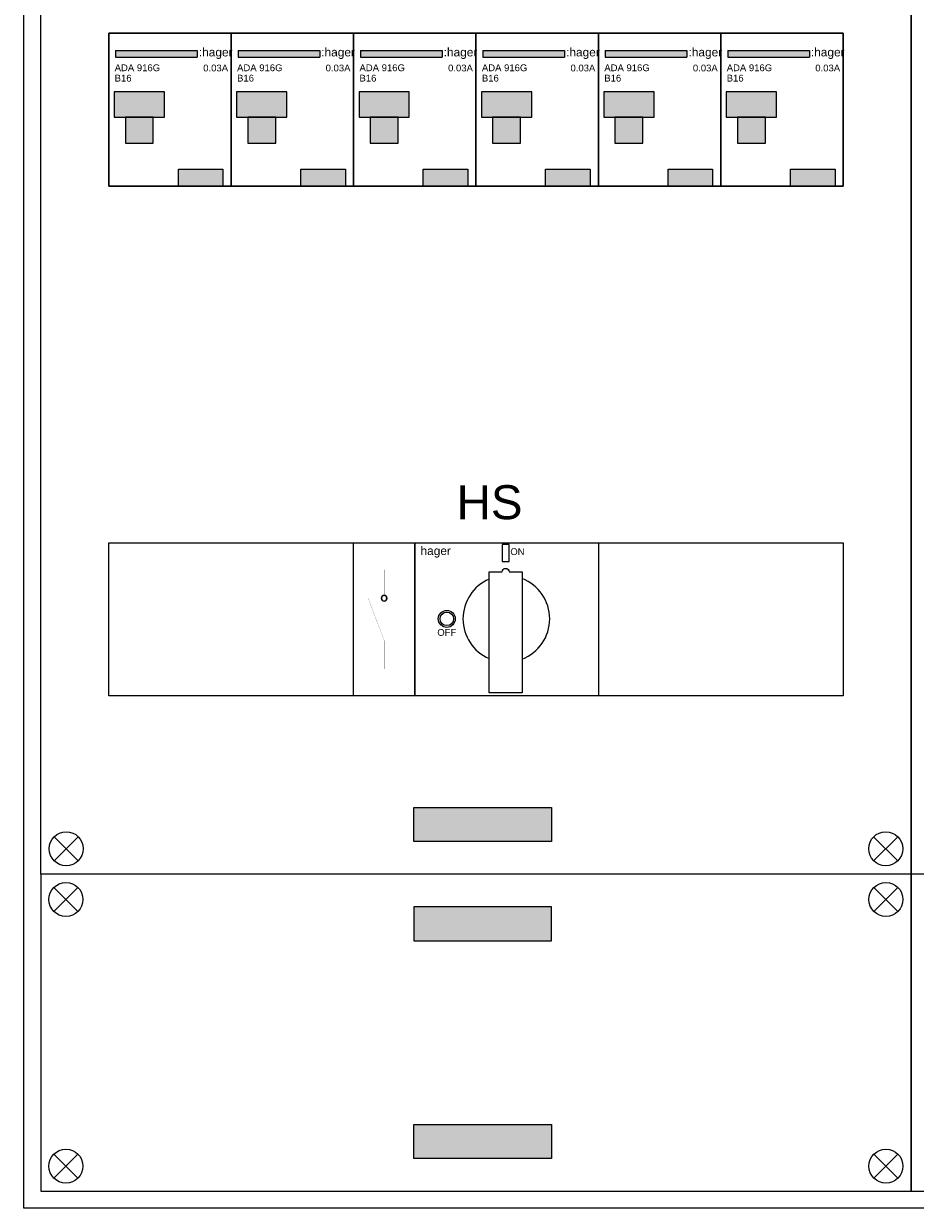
# Model space of a CAD drawing. Header units: millimetres. Extents: x -30480 to 214890, y -181324 to 108676.
# Tile 34 of 48: x -28987 to -26365, y 32306 to 35791. Entities that reach past the tile are written whole.
import ezdxf
from ezdxf.enums import TextEntityAlignment as Align

# ---------------------------------------------------------------- set-up
doc = ezdxf.new("R2010")
doc.units = ezdxf.units.MM
doc.header["$LTSCALE"] = 100
doc.layers.add('EL$6----', color=7, linetype='Continuous')
doc.styles.add('Arial', font='arial.ttf')

# ---------------------------------------------------------------- blocks, each defined once
blk = doc.blocks.new('*U12')
blk.add_hatch(color=256).paths.add_polyline_path([(260.5, -50.9), (20.4, -50.9), (20.4, -70.9), (260.5, -70.9)], flags=17)
for color, points in [(160, [(20.4, -50.9), (20.4, -70.9), (260.5, -70.9), (260.5, -50.9)]), (8, [(16.1, -247.8), (163.9, -247.8), (163.9, -172.7), (16.1, -172.7)]), (8, [(48.9, -323.6), (131.1, -323.6), (131.1, -247.8), (48.9, -247.8)])]:
    blk.add_hatch(color=color).paths.add_polyline_path(points)
h = blk.add_hatch(color=160)
h.dxf.hatch_style = 1
h.paths.add_polyline_path([(205, -400), (205, -450), (336, -450), (336, -400)])
at = {"color": 0}
for p, q in [((20.4, -50.9), (260.5, -50.9)), ((20.4, -50.9), (20.4, -70.9)), ((260.5, -50.9), (260.5, -70.9)), ((20.4, -70.9), (260.5, -70.9))]:
    blk.add_line(p, q, dxfattribs=at)
blk.add_lwpolyline([(0, 0), (0, -450), (360, -450), (360, 0), (0, 0)], dxfattribs=at)
for points in [[(16.1, -247.8), (163.9, -247.8), (163.9, -172.7), (16.1, -172.7)], [(48.9, -323.6), (131.1, -323.6), (131.1, -247.8), (48.9, -247.8)], [(48.9, -323.6), (131.1, -323.6), (131.1, -247.8), (48.9, -247.8)]]:
    blk.add_lwpolyline(points, close=True, dxfattribs=at)
at = {"flags": 128}
blk.add_lwpolyline([(205, -450), (205, -400), (336, -400), (336, -450)], close=True, dxfattribs=at)
at = {"color": 160, "style": 'Arial'}
blk.add_text(':hager', height=25, dxfattribs=at).set_placement((265.1, -68.7))
at = {"style": 'Arial'}
for tag, p in [('TYPE', (17.5, -112.2)), ('VERMOGEN', (17.5, -142.7))]:
    blk.add_attdef(tag, p, '', height=20, dxfattribs=at)
blk.add_attdef('UITSCHAKELWAARDE', text='', height=20, dxfattribs=at).set_placement((351, -112.8), align=Align.RIGHT)
blk = doc.blocks.new('Hager Hoofdschakelaar draaiknop HA')
at = {"color": 0}
for points in [[(0, -450), (0, 0), (180, 0), (180, -450)], [(180, -450), (180, 0), (720, 0), (720, -450)]]:
    blk.add_lwpolyline(points, close=True, dxfattribs=at)
at = {"flags": 128}
blk.add_lwpolyline([(457.3, -55), (457.3, -5), (437.3, -5), (437.3, -55)], close=True, dxfattribs=at)
at = {"ltscale": 100, "const_width": 0.422}
for points in [[(90, -154.4), (90, -78.5)], [(43.4, -162.9), (90, -287.1), (90, -371.5)], [(81.6, -154.4), (98.4, -154.4)]]:
    blk.add_lwpolyline(points, dxfattribs=at)
at = {"color": 0}
blk.add_lwpolyline([(496.1, -85), (496.1, -441.3), (398.4, -441.3), (398.4, -85), (437.3, -85, -1), (457.3, -85)], format="xyb", close=True, dxfattribs=at)
for radius in [25, 20]:
    blk.add_circle((274.3, -223.6), radius)
for start, end in [(113.541, 246.459), (291.5322, 68.4678)]:
    blk.add_arc((449.3, -223.6), 127.5, start, end, dxfattribs=at)
for radius, start, end in [(8.44, 90, 270), (8.02, 90, 270), (8.44, 270, 90), (8.02, 270, 90)]:
    blk.add_arc((90, -162.9), radius, start, end)
at = {"color": 160, "style": 'Arial'}
blk.add_text('hager', height=25, dxfattribs=at).set_placement((197, -35.8))
at = {"color": 252, "style": 'Arial'}
blk.add_text('ON', height=20, dxfattribs=at).set_placement((461.1, -35.8))
blk.add_text('OFF', height=20, dxfattribs=at).set_placement((274.3, -263.6), align=Align.MIDDLE_CENTER)

msp = doc.modelspace()

# ---------------------------------------------------------------- hatches: boundary and pattern name
at = {"layer": 'EL$6----'}
for points in [[(-27434.9, 33484.9), (-27434.9, 33384.9), (-27839.8, 33384.9), (-27839.8, 33484.9)], [(-27434.9, 33092.3), (-27434.9, 33192.3), (-27839.8, 33192.3), (-27839.8, 33092.3)], [(-27434.9, 32552), (-27434.9, 32452), (-27839.8, 32452), (-27839.8, 32552)]]:
    msp.add_hatch(color=256, dxfattribs=at).paths.add_polyline_path(points)

# ---------------------------------------------------------------- linework, layer by layer
for points in [[(-28987.3, 41604.4), (-23767.3, 41604.4), (-23767.3, 32305.7), (-28987.3, 32305.7)], [(-28937.3, 39288.6), (-26377.3, 39288.6), (-26377.3, 33288.6), (-28937.3, 33288.6)], [(-26377.3, 39288.6), (-23817.3, 39288.6), (-23817.3, 33288.6), (-26377.3, 33288.6)], [(-28937.3, 32355.7), (-26377.3, 32355.7), (-26377.3, 33288.6), (-28937.3, 33288.6)], [(-26377.3, 32355.7), (-23817.3, 32355.7), (-23817.3, 33288.6), (-26377.3, 33288.6)]]:
    msp.add_lwpolyline(points, close=True, dxfattribs=at)
at = {"layer": 'EL$6----', "ltscale": 0.2}
for points in [[(-26577.3, 35313.6), (-28737.3, 35313.6), (-28737.3, 35763.6), (-26577.3, 35763.6)], [(-26577.3, 33813.6), (-28737.3, 33813.6), (-28737.3, 34263.6), (-26577.3, 34263.6)]]:
    msp.add_lwpolyline(points, close=True, dxfattribs=at)
at = {"layer": 'EL$6----', "flags": 128}
for points in [[(-27839.8, 33484.9), (-27434.9, 33484.9), (-27434.9, 33384.9), (-27839.8, 33384.9), (-27839.8, 33484.9)], [(-27839.8, 33092.3), (-27434.9, 33092.3), (-27434.9, 33192.3), (-27839.8, 33192.3), (-27839.8, 33092.3)], [(-27839.8, 32552), (-27434.9, 32552), (-27434.9, 32452), (-27839.8, 32452), (-27839.8, 32552)]]:
    msp.add_lwpolyline(points, dxfattribs=at)
at = {"layer": 'EL$6----'}
for points in [[(-28897.7, 33328.2), (-28827, 33399)], [(-28827, 33328.2), (-28897.7, 33399)], [(-26417, 33328.2), (-26487.7, 33399)], [(-26487.7, 33328.2), (-26417, 33399)], [(-28898.5, 33179.1), (-28827.8, 33249.8)], [(-28827.8, 33179.1), (-28898.5, 33249.8)], [(-26416.1, 33179.1), (-26486.9, 33249.8)], [(-26486.9, 33179.1), (-26416.1, 33249.8)], [(-28898.5, 32465.2), (-28827.8, 32394.5)], [(-28827.8, 32465.2), (-28898.5, 32394.5)], [(-26416.1, 32465.2), (-26486.9, 32394.5)], [(-26486.9, 32465.2), (-26416.1, 32394.5)]]:
    msp.add_lwpolyline(points, dxfattribs=at)
for centre in [(-28862.3, 33363.6), (-26452.3, 33363.6), (-28863.1, 33214.4), (-26451.5, 33214.4), (-28863.1, 32429.9), (-26451.5, 32429.9)]:
    msp.add_circle(centre, 50, dxfattribs=at)

# ---------------------------------------------------------------- block references
for p in [(-28737.3, 35763.6), (-28377.3, 35763.6), (-28017.3, 35763.6), (-27657.3, 35763.6), (-27297.3, 35763.6), (-26937.3, 35763.6)]:
    msp.add_blockref('*U12', p, dxfattribs=at).add_auto_attribs({'TYPE': 'ADA 916G', 'VERMOGEN': 'B16', 'UITSCHAKELWAARDE': '0.03A'})
msp.add_blockref('Hager Hoofdschakelaar draaiknop HA', (-28017.3, 34263.6), dxfattribs=at)

# ---------------------------------------------------------------- texts
at = {"layer": 'EL$6----', "style": 'Arial'}
msp.add_text('HS', height=100, dxfattribs=at).set_placement((-27617.3, 34383.2), align=Align.MIDDLE_CENTER)

doc.saveas('drawing.dxf')
